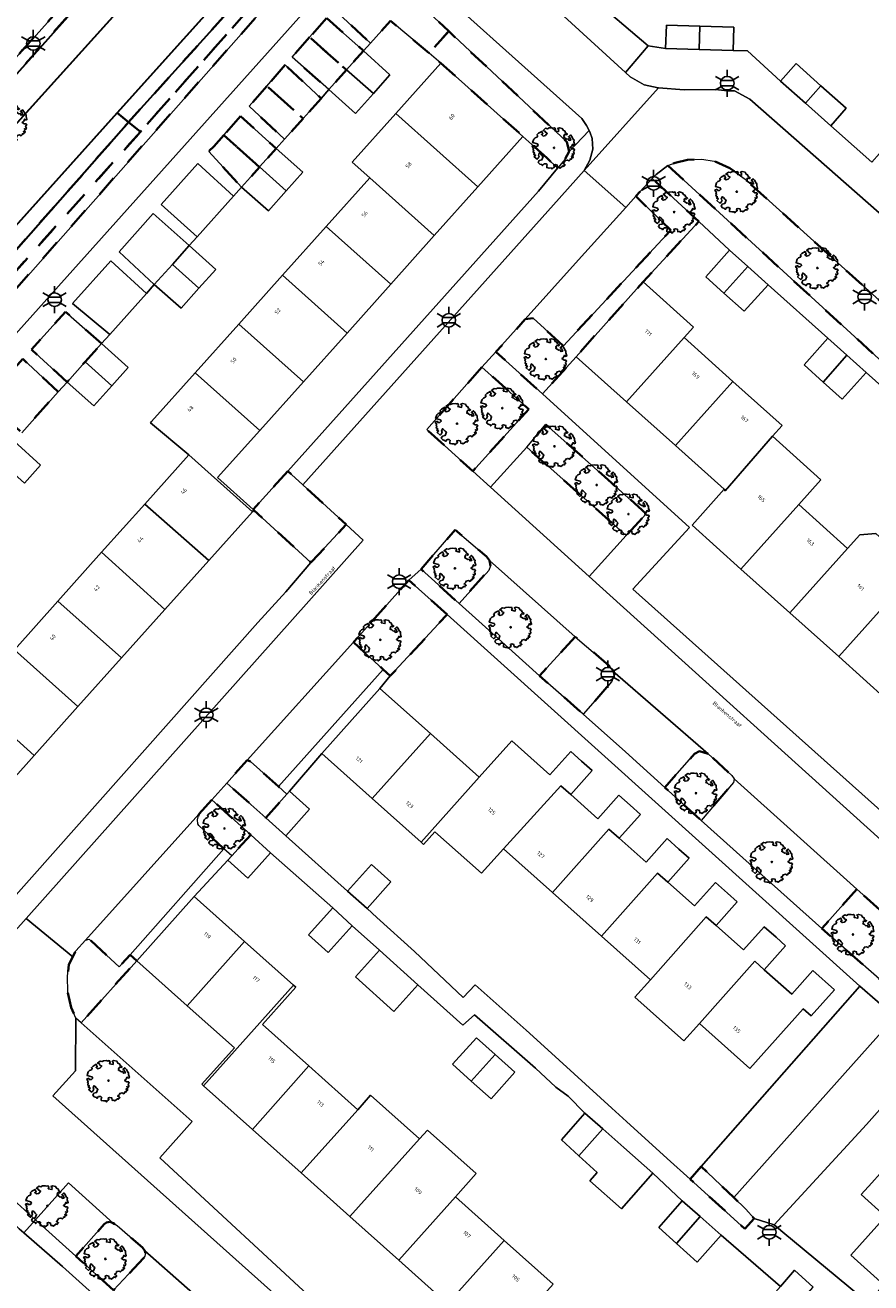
# Model space of a CAD drawing. Extents: x 105780 to 185197, y 477999 to 525027.
# Tile 222 of 256: x 108685 to 108764, y 479483 to 479600. Entities that reach past the tile are written whole.
import ezdxf
from ezdxf.enums import TextEntityAlignment as Align

# ---------------------------------------------------------------- set-up
doc = ezdxf.new("R2010")
doc.units = 0
doc.linetypes.add('XX-HIDDEN', pattern=[4, 2, -2])
for name, color, linetype, lineweight in [('B-GV-GR-BEPLANTING_CULTUUR_VASTE-PLANTENVAK-A', 252, 'Continuous', 5), ('B-GV-GR-BOOM-S', 252, 'Continuous', 25), ('B-GV-GR-MATERIAALGRENS-G', 252, 'XX-HIDDEN', 35), ('B-RO-IE-MEUBILAIR_WEGMEUBILAIR-S', 252, 'Continuous', 25), ('B-WE-GW-WATERGANG_SLOOT_INSTEEK-G', 252, 'Continuous', 30), ('B-XX-KG-KADASTRAAL_BEBOUWING-G', 252, 'Continuous', 20), ('B1-WE-OG-BEBOUWING-T18', 7, 'Continuous', 18), ('B1-WE-OG-TERREIN_ERF-GV', 252, 'Continuous', 18), ('B1-WE-OG-TOPOGRAFIE-T18', 10, 'Continuous', 18), ('B1-WE-VH-VERHARDING_ASFALT-GV', 252, 'Continuous', 18), ('B1-WE-VH-VERHARDING_BETONSTRAATSTEEN-GV', 252, 'Continuous', 18), ('B1-WE-VH-VERHARDING_TEGEL-GV', 252, 'Continuous', 18)]:
    doc.layers.add(name, color=color, linetype=linetype, lineweight=lineweight)
doc.styles.add('NLCS-ISO', font='NLCS-ISO.ttf')
doc.styles.add('NLCS-ISO-M200-T18', font='NLCS-ISO.ttf', dxfattribs={"height": 0.36})

# ---------------------------------------------------------------- blocks, each defined once
blk = doc.blocks.new('B-SIE-WEG_LICHTMAST-SO')
at = {"ltscale": 0.1}
for p, q in [((0, 1.27), (0, 2.53)), ((-1.1, 0.63), (-2.19, 1.27)), ((1.1, 0.63), (2.19, 1.27)), ((-1.1, -0.63), (-2.19, -1.27)), ((0, -1.27), (0, -2.53)), ((1.1, -0.63), (2.19, -1.27))]:
    blk.add_line(p, q, dxfattribs=at)
at = {"flags": 128}
for points in [[(-1.16, 0.5), (1.16, 0.5)], [(-1.16, -0.5), (1.16, -0.5)]]:
    blk.add_lwpolyline(points, dxfattribs=at)
at = {"ltscale": 0.1}
blk.add_circle((0, 0), 1.27, dxfattribs=at)
at = {"style": 'NLCS-ISO'}
blk.add_attdef('TYPE', text='', height=1.8, dxfattribs=at).set_placement((0, 2.53), align=Align.BOTTOM_CENTER)
blk = doc.blocks.new('B-SGR-BOOM_06')
at = {"linetype": 'Continuous', "flags": 128}
blk.add_lwpolyline([(1.08, 1.41), (1.01, 1.58), (0.88, 1.63), (0.78, 1.81), (0.51, 1.88), (0.34, 1.81), (0.44, 1.71), (0.43, 1.52), (0.09, 1.59), (0.14, 1.73), (0.07, 1.88), (-0.06, 1.84), (-0.19, 1.88), (-0.46, 1.86), (-0.6, 1.79), (-0.78, 1.83), (-1.02, 1.64), (-0.85, 1.56), (-0.8, 1.46), (-0.63, 1.37), (-0.8, 1.16), (-1.02, 1.11), (-1.17, 1.24), (-1.05, 1.29), (-1.15, 1.54), (-1.45, 1.37), (-1.6, 1.21), (-1.52, 1.14), (-1.6, 1.01), (-1.77, 0.94), (-1.89, 0.82), (-2, 0.49), (-1.55, 0.37), (-1.48, 0.22), (-1.6, 0.12), (-1.8, 0.12), (-1.84, 0.22), (-2.04, 0.15), (-1.9, -0.07), (-1.97, -0.15), (-1.89, -0.22), (-1.95, -0.4), (-1.81, -0.47), (-1.89, -0.62), (-1.77, -0.64), (-1.72, -0.68), (-1.85, -0.84), (-1.57, -1.07), (-1.47, -0.97), (-1.38, -0.79), (-1.45, -0.7), (-1.37, -0.47), (-1.25, -0.54), (-1.12, -0.7), (-1, -0.8), (-1.12, -1.12), (-1.37, -1.17), (-1.47, -1.36), (-1.33, -1.51), (-1.13, -1.56), (-1.11, -1.61), (-1.08, -1.66), (-0.93, -1.49), (-0.73, -1.49), (-0.63, -1.56), (-0.68, -1.71), (-0.68, -1.84), (-0.46, -1.89), (-0.24, -1.88), (-0.19, -1.98), (-0.09, -1.86), (0.04, -1.79), (-0.02, -1.6), (0.11, -1.56), (0.31, -1.61), (0.34, -1.84), (0.46, -1.83), (0.58, -1.89), (0.83, -1.69), (0.95, -1.74), (0.93, -1.66), (1.06, -1.59), (0.96, -1.49), (0.85, -1.46), (1.03, -1.29), (1.05, -1.19), (1.26, -1.14), (1.42, -1.22), (1.51, -1.12), (1.51, -1.05), (1.65, -1.05), (1.65, -0.95), (1.78, -0.91), (1.78, -0.82), (1.63, -0.82), (1.82, -0.64), (1.7, -0.57), (1.85, -0.62), (1.9, -0.5), (1.82, -0.37), (1.93, -0.18), (1.87, -0.1), (1.7, -0.1), (1.5, 0.03), (1.63, 0.12), (1.75, 0.34), (1.82, 0.24), (1.95, 0.29), (1.87, 0.57), (1.88, 0.75), (1.8, 0.79), (1.67, 1.06), (1.53, 1.21), (1.35, 1.04), (1.47, 0.97), (1.57, 0.72), (1.41, 0.69), (1.33, 0.85), (1.2, 0.82), (1.06, 0.92), (0.9, 1.01), (0.98, 1.07), (0.93, 1.17), (1.01, 1.27), (1.15, 1.22), (1.26, 1.29)], close=True, dxfattribs=at)
blk.add_circle((0, 0), 0.06)
at = {"style": 'NLCS-ISO'}
blk.add_attdef('SOORT', text='', height=0.3, dxfattribs=at).set_placement((0, -0.36), align=Align.TOP_CENTER)

msp = doc.modelspace()

# ---------------------------------------------------------------- linework, layer by layer
at = {"layer": 'B-GV-GR-BEPLANTING_CULTUUR_VASTE-PLANTENVAK-A', "flags": 128}
for points in [[(108704.845, 479584.174), (108701.499, 479587.207), (108698.085, 479583.388), (108701.429, 479580.359)], [(108700.701, 479579.546), (108697.331, 479582.545), (108694.132, 479578.967), (108697.428, 479575.889), (108699.117, 479577.776)], [(108693.265, 479571.237), (108696.689, 479575.062), (108693.364, 479578.108), (108689.794, 479574.116)]]:
    msp.add_lwpolyline(points, close=True, dxfattribs=at)
at = {"layer": 'B-GV-GR-MATERIAALGRENS-G', "flags": 128}
for points in [[(108714.008, 479608.89), (108703.422, 479618.229), (108702.75, 479617.481), (108700.2, 479614.639), (108670.085, 479581.089), (108662.809, 479572.9), (108645.758, 479553.708), (108646.504, 479553.042), (108701.456, 479614.528), (108703.501, 479616.817), (108712.584, 479608.788), (108696.127, 479590.166), (108674.905, 479566.438), (108669.994, 479560.947), (108646.88, 479535.102), (108646.395, 479534.533), (108646.545, 479534.402), (108646.376, 479534.208), (108646.948, 479533.683), (108648.085, 479534.946), (108679.49, 479569.83)], [(108712.584, 479608.788), (108703.501, 479616.817), (108701.456, 479614.528), (108704.646, 479614.246), (108705.595, 479613.89), (108706.797, 479613.185), (108707.656, 479612.484), (108709.133, 479610.99), (108709.706, 479610.082), (108709.856, 479609.157), (108709.727, 479608.239), (108709.387, 479607.328), (108708.459, 479605.987), (108695.026, 479591.07), (108696.127, 479590.166)], [(108718.193, 479605.925), (108717.825, 479605.522), (108714.255, 479601.616), (108717.647, 479598.477), (108719.51, 479600.557), (108723.117, 479597.532), (108724.955, 479599.582)], [(108713.525, 479600.816), (108711.95, 479599.021), (108715.392, 479595.957), (108716.995, 479597.748)], [(108711.95, 479599.021), (108710.316, 479597.157), (108713.748, 479594.121), (108715.392, 479595.957)], [(108724.955, 479599.582), (108723.117, 479597.532), (108724.228, 479596.6), (108725.867, 479595.133), (108731.896, 479589.736), (108734.112, 479587.742), (108735.112, 479586.773), (108735.828, 479587.619), (108736.208, 479588.336), (108735.995, 479589.226)], [(108709.675, 479596.425), (108707.949, 479594.453), (108711.342, 479591.433), (108713.014, 479593.301)], [(108707.949, 479594.453), (108706.301, 479592.571), (108709.598, 479589.484), (108711.342, 479591.433)], [(108696.127, 479590.166), (108695.026, 479591.07), (108673.985, 479567.193), (108674.905, 479566.438)], [(108705.482, 479591.635), (108703.921, 479589.851), (108707.264, 479586.875), (108707.274, 479586.887), (108708.821, 479588.616)], [(108703.921, 479589.851), (108703.002, 479588.802), (108702.514, 479588.342), (108705.584, 479584.999), (108707.264, 479586.875)], [(108745.433, 479587.027), (108773.695, 479561.116), (108776.562, 479564.213), (108772.928, 479567.453), (108752.666, 479585.738), (108751.221, 479586.793), (108749.776, 479587.439), (108748.626, 479587.623), (108747.274, 479587.555), (108746.126, 479587.266)], [(108732.859, 479572.764), (108732.102, 479572.647), (108729.372, 479569.609), (108733.706, 479565.674), (108736.861, 479569.154), (108742.241, 479575.161), (108743.122, 479576.144), (108748.318, 479581.791), (108743.974, 479585.798), (108742.434, 479584.145), (108745.716, 479580.981), (108735.669, 479570.162)], [(108692.492, 479570.374), (108689.118, 479573.359), (108685.938, 479569.83), (108689.279, 479566.785), (108690.96, 479568.663)], [(108688.455, 479565.864), (108685.135, 479568.939), (108681.706, 479565.133), (108685.039, 479562.048)], [(108728.056, 479568.187), (108722.894, 479562.34), (108727.208, 479558.441), (108732.436, 479564.258)], [(108743.425, 479554.463), (108734.026, 479562.818), (108732.247, 479560.692), (108741.544, 479552.432)], [(108709.917, 479558.461), (108706.666, 479554.878), (108706.74, 479554.812), (108712.077, 479549.895), (108712.166, 479549.997), (108715.362, 479553.447), (108711.308, 479557.18)], [(108728.855, 479549.591), (108728.77, 479550.11), (108728.495, 479550.459), (108725.558, 479552.958), (108722.37, 479549.276), (108725.921, 479546.083), (108728.691, 479549.177)], [(108724.797, 479545.039), (108721.217, 479548.268), (108716.054, 479542.453), (108718.822, 479539.917), (108719.49, 479539.305)], [(108736.783, 479542.975), (108733.447, 479539.304), (108737.535, 479535.74), (108740.209, 479538.798), (108740.4, 479539.344), (108740.309, 479539.756), (108739.957, 479540.257)], [(108749.22, 479532.028), (108748.411, 479532.274), (108747.931, 479532.027), (108745.146, 479528.883), (108748.546, 479525.799), (108751.577, 479529.344), (108751.645, 479529.689), (108751.404, 479530.006)], [(108706.428, 479531.308), (108706.097, 479531.426), (108704.208, 479529.288), (108707.844, 479526.036), (108709.835, 479528.252), (108709.051, 479528.955)], [(108702.801, 479527.723), (108701.594, 479526.382), (108701.464, 479525.843), (108701.51, 479525.486), (108701.599, 479525.31), (108703.935, 479523.147), (108704.671, 479522.486), (108706.439, 479524.453)], [(108763.095, 479519.373), (108759.841, 479515.688), (108767.767, 479508.697), (108770.972, 479512.363)], [(108695.788, 479512.678), (108695.159, 479513.241), (108694.142, 479512.093), (108691.349, 479514.679), (108690.993, 479514.6), (108690.101, 479513.602), (108689.804, 479513.04), (108689.431, 479512.336), (108689.327, 479511.238), (108689.335, 479509.753), (108689.668, 479508.313), (108690.083, 479507.3), (108690.584, 479506.856)], [(108748.554, 479493.443), (108747.51, 479492.257), (108752.648, 479487.61), (108753.491, 479488.589), (108752.74, 479489.442), (108751.606, 479490.526)], [(108696.595, 479485.333), (108696.538, 479485.543), (108696.313, 479485.878), (108693.949, 479487.909), (108693.597, 479488.14), (108693.266, 479488.258), (108692.974, 479488.214), (108692.752, 479488.042), (108690.101, 479485.042), (108693.613, 479481.875), (108696.434, 479484.854), (108696.557, 479485.054)]]:
    msp.add_lwpolyline(points, close=True, dxfattribs=at)
at = {"layer": 'B-WE-GW-WATERGANG_SLOOT_INSTEEK-G', "flags": 128}
for points in [[(108701.456, 479614.528), (108646.504, 479553.042)], [(108672.679, 479568.266), (108693.945, 479591.958), (108706.645, 479606.065), (108707.075, 479606.766), (108707.561, 479607.731), (108707.791, 479608.523), (108707.575, 479609.478), (108707.344, 479609.975), (108705.975, 479611.212), (108704.817, 479611.624), (108704.052, 479611.579), (108703.087, 479611.216), (108702.184, 479610.512), (108671.908, 479576.948)], [(108671.908, 479576.948), (108702.184, 479610.512)], [(108706.645, 479606.065), (108693.945, 479591.958), (108695.026, 479591.07), (108708.459, 479605.987)]]:
    msp.add_lwpolyline(points, dxfattribs=at)
msp.add_lwpolyline([(108695.026, 479591.07), (108693.945, 479591.958), (108672.679, 479568.266), (108673.985, 479567.193)], close=True, dxfattribs=at)
at = {"layer": 'B-XX-KG-KADASTRAAL_BEBOUWING-G', "flags": 128}
for points in [[(108748.43, 479600.052), (108745.296, 479600.144), (108745.232, 479597.965), (108748.36, 479597.873)], [(108748.43, 479600.052), (108748.36, 479597.873), (108751.529, 479597.78), (108751.593, 479599.959)], [(108716.995, 479597.748), (108715.392, 479595.957), (108717.919, 479593.772), (108719.458, 479595.492)], [(108725.867, 479595.133), (108724.228, 479596.6), (108720.016, 479591.895), (108727.684, 479585.031), (108731.896, 479589.736)], [(108755.979, 479594.925), (108758.295, 479592.863), (108759.745, 479594.491), (108757.429, 479596.553)], [(108715.392, 479595.957), (108713.748, 479594.121), (108716.237, 479591.893), (108717.919, 479593.772)], [(108759.745, 479594.491), (108758.295, 479592.863), (108760.668, 479590.749), (108762.118, 479592.377)], [(108720.016, 479591.895), (108715.938, 479587.339), (108717.577, 479585.872), (108723.606, 479580.475), (108727.684, 479585.031)], [(108708.821, 479588.616), (108707.274, 479586.887), (108709.762, 479584.66), (108711.315, 479586.394)], [(108707.274, 479586.887), (108707.264, 479586.875), (108705.584, 479584.999), (108708.093, 479582.795), (108709.762, 479584.66)], [(108717.577, 479585.872), (108713.498, 479581.316), (108719.528, 479575.919), (108723.606, 479580.475)], [(108713.498, 479581.316), (108709.42, 479576.76), (108715.449, 479571.363), (108719.528, 479575.919)], [(108700.701, 479579.546), (108699.117, 479577.776), (108701.606, 479575.548), (108703.183, 479577.31)], [(108752.904, 479577.582), (108751.205, 479579.104), (108748.976, 479576.615), (108750.683, 479575.087)], [(108699.117, 479577.776), (108697.428, 479575.889), (108699.95, 479573.698), (108701.606, 479575.548)], [(108709.42, 479576.76), (108705.342, 479572.203), (108711.371, 479566.806), (108715.449, 479571.363)], [(108754.803, 479575.881), (108752.904, 479577.582), (108750.683, 479575.087), (108752.575, 479573.393)], [(108746.959, 479570.935), (108747.839, 479571.917), (108743.122, 479576.144), (108742.241, 479575.161), (108736.861, 479569.154), (108741.578, 479564.929)], [(108705.342, 479572.203), (108701.264, 479567.648), (108707.293, 479562.251), (108711.371, 479566.806)], [(108751.526, 479566.842), (108746.959, 479570.935), (108741.578, 479564.929), (108746.146, 479560.837)], [(108762.173, 479569.281), (108760.397, 479570.871), (108758.169, 479568.383), (108759.96, 479566.779)], [(108692.492, 479570.374), (108690.96, 479568.663), (108693.449, 479566.435), (108694.981, 479568.147)], [(108690.96, 479568.663), (108689.279, 479566.785), (108691.768, 479564.557), (108693.449, 479566.435)], [(108763.971, 479567.671), (108762.173, 479569.281), (108759.96, 479566.779), (108761.743, 479565.183)], [(108701.264, 479567.648), (108697.184, 479563.091), (108697.088, 479562.983), (108700.663, 479559.977), (108706.603, 479554.659), (108706.74, 479554.812), (108706.666, 479554.878), (108703.35, 479557.846), (108707.293, 479562.251)], [(108756.114, 479562.733), (108751.526, 479566.842), (108746.146, 479560.837), (108750.703, 479556.754), (108750.81, 479556.617), (108755.205, 479561.718)], [(108684.33, 479561.256), (108682.803, 479559.55), (108685.292, 479557.323), (108686.797, 479559.004)], [(108755.205, 479561.718), (108750.81, 479556.617), (108750.703, 479556.754), (108747.696, 479553.398), (108752.274, 479549.297), (108757.674, 479555.325), (108759.752, 479557.645)], [(108700.663, 479559.977), (108696.542, 479555.373), (108702.525, 479550.104), (108706.603, 479554.659)], [(108696.542, 479555.373), (108692.506, 479550.865), (108698.409, 479545.505), (108702.525, 479550.104)], [(108762.242, 479551.233), (108757.674, 479555.325), (108752.274, 479549.297), (108756.842, 479545.204)], [(108766.81, 479547.141), (108765.438, 479548.37), (108766.6, 479549.667), (108766.598, 479551.08), (108764.881, 479552.618), (108763.374, 479552.497), (108762.242, 479551.233), (108756.842, 479545.204), (108761.409, 479541.113)], [(108692.506, 479550.865), (108688.428, 479546.309), (108694.368, 479540.991), (108698.409, 479545.505)], [(108771.378, 479543.049), (108773.015, 479544.876), (108768.447, 479548.968), (108766.81, 479547.141), (108761.409, 479541.113), (108765.977, 479537.02)], [(108688.428, 479546.309), (108684.35, 479541.753), (108690.29, 479536.436), (108694.368, 479540.991)], [(108684.35, 479541.753), (108680.271, 479537.197), (108686.211, 479531.879), (108690.29, 479536.436)], [(108723.234, 479533.92), (108718.506, 479538.135), (108713.081, 479532.049), (108717.809, 479527.834)], [(108680.271, 479537.197), (108676.193, 479532.641), (108682.133, 479527.323), (108686.211, 479531.879)], [(108727.808, 479529.842), (108723.234, 479533.92), (108717.809, 479527.834), (108722.387, 479523.753)], [(108736.357, 479528.214), (108738.355, 479530.455), (108737.367, 479531.336), (108736.357, 479532.237), (108734.414, 479530.059), (108730.841, 479533.245), (108727.808, 479529.842), (108722.387, 479523.753), (108722.609, 479523.555), (108723.668, 479524.743), (108728.026, 479520.859), (108730.066, 479523.147), (108735.423, 479529.043)], [(108710.076, 479528.52), (108709.835, 479528.252), (108707.844, 479526.036), (108709.721, 479524.357), (108711.953, 479526.841)], [(108740.892, 479524.136), (108742.871, 479526.355), (108741.909, 479527.213), (108740.85, 479528.157), (108738.888, 479525.957), (108736.357, 479528.214), (108735.423, 479529.043), (108730.066, 479523.147), (108734.645, 479519.065), (108739.93, 479524.993)], [(108745.43, 479520.016), (108747.428, 479522.258), (108746.47, 479523.112), (108745.363, 479524.099), (108743.401, 479521.899), (108740.892, 479524.136), (108739.93, 479524.993), (108734.645, 479519.065), (108739.223, 479514.983), (108744.472, 479520.87)], [(108708.306, 479522.775), (108706.439, 479524.453), (108704.671, 479522.486), (108704.309, 479522.083), (108706.176, 479520.405)], [(108715.506, 479519.185), (108717.318, 479517.564), (108719.55, 479520.049), (108717.738, 479521.669)], [(108749.943, 479515.958), (108751.922, 479518.178), (108751.013, 479518.988), (108749.879, 479519.999), (108747.917, 479517.799), (108745.43, 479520.016), (108744.472, 479520.87), (108739.223, 479514.983), (108743.803, 479510.901), (108749.034, 479516.768)], [(108705.875, 479514.477), (108701.162, 479518.69), (108695.788, 479512.678), (108700.5, 479508.465)], [(108715.917, 479515.954), (108714.105, 479517.618), (108711.845, 479515.104), (108713.675, 479513.46)], [(108754.439, 479511.836), (108756.437, 479514.078), (108755.554, 479514.865), (108754.439, 479515.859), (108752.497, 479513.681), (108749.943, 479515.958), (108749.034, 479516.768), (108743.803, 479510.901), (108742.339, 479509.259), (108746.918, 479505.178), (108748.381, 479506.819), (108753.57, 479512.648)], [(108710.438, 479510.397), (108705.875, 479514.477), (108700.5, 479508.465), (108704.913, 479504.52), (108701.881, 479501.128), (108702.032, 479500.993)], [(108718.494, 479513.675), (108716.233, 479511.16), (108719.826, 479507.932), (108722.075, 479510.435)], [(108754.439, 479511.836), (108753.57, 479512.648), (108748.381, 479506.819), (108753.109, 479502.604), (108758.087, 479508.188), (108758.84, 479507.517), (108761.017, 479509.96), (108758.996, 479511.762), (108757.015, 479509.539)], [(108711.89, 479502.836), (108707.541, 479506.725), (108710.653, 479510.205), (108710.438, 479510.397), (108702.032, 479500.993), (108706.596, 479496.913)], [(108729.295, 479503.912), (108727.547, 479505.483), (108725.315, 479502.998), (108727.06, 479501.43)], [(108729.295, 479503.912), (108727.06, 479501.43), (108728.915, 479499.763), (108731.147, 479502.247)], [(108716.469, 479498.742), (108711.89, 479502.836), (108706.596, 479496.913), (108711.159, 479492.834)], [(108722.224, 479496.028), (108717.64, 479500.12), (108716.469, 479498.742), (108711.159, 479492.834), (108715.723, 479488.754)], [(108739.349, 479496.945), (108737.669, 479498.428), (108735.48, 479495.928), (108737.119, 479494.439)], [(108725.581, 479490.597), (108727.525, 479492.771), (108722.961, 479496.851), (108722.224, 479496.028), (108715.723, 479488.754), (108720.286, 479484.674)], [(108741.319, 479495.206), (108739.349, 479496.945), (108737.119, 479494.439), (108738.83, 479492.885), (108738.136, 479492.099), (108741.109, 479489.475), (108744.045, 479492.8)], [(108772.755, 479484.498), (108766.769, 479489.858), (108767.561, 479490.743), (108765.285, 479492.782), (108764.492, 479491.896), (108763.519, 479490.809), (108765.787, 479488.777), (108762.543, 479485.154), (108765.635, 479482.386), (108764.301, 479480.896), (108769.441, 479476.293), (108774.993, 479482.494)], [(108730.145, 479486.517), (108725.581, 479490.597), (108720.286, 479484.674), (108724.85, 479480.594)], [(108748.47, 479488.754), (108746.784, 479490.242), (108744.595, 479487.742), (108746.239, 479486.249)], [(108750.434, 479487.02), (108748.47, 479488.754), (108746.239, 479486.249), (108748.164, 479484.5)], [(108734.709, 479482.437), (108730.145, 479486.517), (108724.85, 479480.594), (108729.414, 479476.514)], [(108759.024, 479482.162), (108757.27, 479483.741), (108755.967, 479482.234), (108755.035, 479481.157), (108756.772, 479479.594)]]:
    msp.add_lwpolyline(points, close=True, dxfattribs=at)
at = {"layer": 'B1-WE-OG-TERREIN_ERF-GV', "flags": 128}
for points in [[(108739.665, 479601.561), (108743.595, 479598.202), (108745.232, 479597.965), (108745.296, 479600.144), (108748.43, 479600.052), (108751.593, 479599.959), (108751.529, 479597.78), (108752.897, 479597.733), (108755.979, 479594.925), (108757.429, 479596.553), (108759.745, 479594.491), (108762.118, 479592.377), (108760.668, 479590.749), (108761.207, 479590.269), (108764.491, 479587.343), (108765.941, 479588.971), (108768.253, 479586.912), (108770.637, 479584.788), (108769.187, 479583.16), (108771.949, 479580.7), (108787.342, 479597.792), (108787.182, 479599.826), (108771.256, 479613.919)], [(108684.35, 479541.753), (108688.428, 479546.309), (108692.506, 479550.865), (108696.542, 479555.373), (108700.663, 479559.977), (108697.088, 479562.983), (108697.184, 479563.091), (108701.264, 479567.648), (108705.342, 479572.203), (108709.42, 479576.76), (108713.498, 479581.316), (108717.577, 479585.872), (108715.938, 479587.339), (108720.016, 479591.895), (108724.228, 479596.6), (108723.117, 479597.532), (108719.51, 479600.557), (108717.647, 479598.477), (108716.995, 479597.748), (108719.458, 479595.492), (108717.919, 479593.772), (108716.237, 479591.893), (108713.748, 479594.121), (108713.014, 479593.301), (108711.342, 479591.433), (108709.598, 479589.484), (108708.821, 479588.616), (108711.315, 479586.394), (108709.762, 479584.66), (108708.093, 479582.795), (108705.584, 479584.999), (108704.845, 479584.174), (108701.429, 479580.359), (108700.701, 479579.546), (108703.183, 479577.31), (108701.606, 479575.548), (108699.95, 479573.698), (108697.428, 479575.889), (108696.689, 479575.062), (108693.265, 479571.237), (108692.492, 479570.374), (108694.981, 479568.147), (108693.449, 479566.435), (108691.768, 479564.557), (108689.279, 479566.785), (108688.455, 479565.864), (108685.039, 479562.048)], [(108769.478, 479562.739), (108763.971, 479567.671), (108761.743, 479565.183), (108759.96, 479566.779), (108758.169, 479568.383), (108760.397, 479570.871), (108754.803, 479575.881), (108752.575, 479573.393), (108750.683, 479575.087), (108748.976, 479576.615), (108751.205, 479579.104), (108748.318, 479581.791), (108743.122, 479576.144), (108747.839, 479571.917), (108746.959, 479570.935), (108751.526, 479566.842), (108756.114, 479562.733), (108755.205, 479561.718), (108759.752, 479557.645), (108757.674, 479555.325), (108762.242, 479551.233), (108763.374, 479552.497), (108764.881, 479552.618)], [(108684.33, 479561.256), (108686.797, 479559.004), (108685.292, 479557.323)], [(108813.541, 479524.444), (108796.526, 479539.73), (108796.027, 479539.173), (108794.211, 479537.147), (108786.932, 479529.026), (108778.788, 479519.652), (108781.716, 479516.973), (108772.848, 479507.326), (108764.009, 479497.37), (108755.376, 479487.976), (108756.182, 479487.306), (108764.334, 479480.537)], [(108755.967, 479482.234), (108750.434, 479487.02), (108748.164, 479484.5), (108746.239, 479486.249), (108744.595, 479487.742), (108746.784, 479490.242), (108744.045, 479492.8), (108741.109, 479489.475), (108738.136, 479492.099), (108738.83, 479492.885), (108737.119, 479494.439), (108735.48, 479495.928), (108737.669, 479498.428), (108736.11, 479500), (108734.969, 479500.867), (108733.052, 479502.622), (108727.349, 479507.617), (108726.273, 479506.643), (108722.075, 479510.435), (108719.826, 479507.932), (108716.233, 479511.16), (108718.494, 479513.675), (108715.917, 479515.954), (108713.675, 479513.46), (108711.845, 479515.104), (108714.105, 479517.618), (108708.306, 479522.775), (108706.176, 479520.405), (108704.309, 479522.083), (108701.162, 479518.69), (108705.875, 479514.477), (108710.438, 479510.397), (108710.653, 479510.205), (108707.541, 479506.725), (108711.89, 479502.836), (108716.469, 479498.742), (108717.64, 479500.12), (108722.224, 479496.028), (108722.961, 479496.851), (108727.525, 479492.771), (108725.581, 479490.597), (108730.145, 479486.517), (108734.709, 479482.437)], [(108724.85, 479480.594), (108720.286, 479484.674), (108715.723, 479488.754), (108711.159, 479492.834), (108706.596, 479496.913), (108702.032, 479500.993), (108701.881, 479501.128), (108704.913, 479504.52), (108700.5, 479508.465), (108695.788, 479512.678), (108690.584, 479506.856), (108700.984, 479497.648), (108697.949, 479494.234), (108713.423, 479479.91)], [(108724.997, 479451.559), (108688.84, 479484.088), (108685.221, 479487.24), (108684.802, 479487.605), (108678.925, 479493.108), (108678.413, 479493.268), (108673.222, 479487.511), (108672.849, 479487.101), (108677.551, 479482.883), (108682, 479478.892)], [(108765.635, 479482.386), (108762.543, 479485.154), (108765.787, 479488.777), (108763.519, 479490.809), (108764.492, 479491.896)]]:
    msp.add_lwpolyline(points, dxfattribs=at)
for points in [[(108733.344, 479584.632), (108735.112, 479586.773), (108734.112, 479587.742), (108731.896, 479589.736), (108727.684, 479585.031), (108723.606, 479580.475), (108719.528, 479575.919), (108715.449, 479571.363), (108711.371, 479566.806), (108707.293, 479562.251), (108703.35, 479557.846), (108706.666, 479554.878), (108709.917, 479558.461)], [(108765.977, 479537.02), (108761.409, 479541.113), (108756.842, 479545.204), (108752.274, 479549.297), (108747.696, 479553.398), (108750.703, 479556.754), (108746.146, 479560.837), (108741.578, 479564.929), (108736.861, 479569.154), (108733.706, 479565.674), (108747.476, 479553.168), (108742.162, 479547.427), (108767.083, 479525.139), (108776.996, 479536.054), (108776.541, 479536.446), (108775.131, 479537.749), (108770.693, 479532.795)], [(108707.097, 479544.287), (108709.711, 479547.178), (108712.077, 479549.895), (108706.74, 479554.812), (108706.603, 479554.659), (108702.525, 479550.104), (108698.409, 479545.505), (108694.368, 479540.991), (108690.29, 479536.436), (108686.211, 479531.879), (108682.133, 479527.323), (108678.011, 479522.718), (108683.772, 479517.989)], [(108763.396, 479510.292), (108724.797, 479545.039), (108719.49, 479539.305), (108718.506, 479538.135), (108723.234, 479533.92), (108727.808, 479529.842), (108730.841, 479533.245), (108734.414, 479530.059), (108736.357, 479532.237), (108737.367, 479531.336), (108738.355, 479530.455), (108736.357, 479528.214), (108738.888, 479525.957), (108740.85, 479528.157), (108741.909, 479527.213), (108742.871, 479526.355), (108740.892, 479524.136), (108743.401, 479521.899), (108745.363, 479524.099), (108746.47, 479523.112), (108747.428, 479522.258), (108745.43, 479520.016), (108747.917, 479517.799), (108749.879, 479519.999), (108751.013, 479518.988), (108751.922, 479518.178), (108749.943, 479515.958), (108752.497, 479513.681), (108754.439, 479515.859), (108755.554, 479514.865), (108756.437, 479514.078), (108754.439, 479511.836), (108757.015, 479509.539), (108758.996, 479511.762), (108761.017, 479509.96), (108758.84, 479507.517), (108758.087, 479508.188), (108753.109, 479502.604), (108748.381, 479506.819), (108746.918, 479505.178), (108742.339, 479509.259), (108743.803, 479510.901), (108739.223, 479514.983), (108734.645, 479519.065), (108730.066, 479523.147), (108728.026, 479520.859), (108723.668, 479524.743), (108722.609, 479523.555), (108722.387, 479523.753), (108717.809, 479527.834), (108713.081, 479532.049), (108710.076, 479528.52), (108711.953, 479526.841), (108709.721, 479524.357), (108715.506, 479519.185), (108717.738, 479521.669), (108719.55, 479520.049), (108717.318, 479517.564), (108718.221, 479516.704), (108721.769, 479513.542), (108726.298, 479509.237), (108727.411, 479510.439), (108732.192, 479506.183), (108734.232, 479504.339), (108740.213, 479498.877), (108741.585, 479497.636), (108745.375, 479494.188), (108747.51, 479492.257), (108748.554, 479493.443)], [(108728.915, 479499.763), (108727.06, 479501.43), (108725.315, 479502.998), (108727.547, 479505.483), (108729.295, 479503.912), (108731.147, 479502.247)]]:
    msp.add_lwpolyline(points, close=True, dxfattribs=at)
at = {"layer": 'B1-WE-VH-VERHARDING_ASFALT-GV', "flags": 128}
for points in [[(108661.629, 479545.746), (108678.826, 479565.007), (108716.297, 479606.859), (108717.99, 479608.75), (108715.659, 479610.776), (108714.008, 479608.89), (108679.49, 479569.83), (108648.085, 479534.946), (108650.256, 479533.008)], [(108724.173, 479611.569), (108719.923, 479607.085), (108737.393, 479591.412), (108737.841, 479590.776), (108738.092, 479590.294), (108738.158, 479590.168), (108738.362, 479589.54), (108738.416, 479588.547), (108738.129, 479587.524), (108737.626, 479586.575), (108744.558, 479594.293), (108744.527, 479594.295), (108743.228, 479594.556), (108741.926, 479595.322), (108741.481, 479595.729)]]:
    msp.add_lwpolyline(points, close=True, dxfattribs=at)
msp.add_lwpolyline([(108769.312, 479578.974), (108753.102, 479593.236), (108751.67, 479593.997), (108751.017, 479594.005), (108749.885, 479594.141), (108746.966, 479594.111), (108744.558, 479594.293), (108737.626, 479586.575), (108741.495, 479583.1), (108742.434, 479584.145), (108743.974, 479585.798), (108744.355, 479586.201), (108745.433, 479587.027), (108746.126, 479587.266), (108747.274, 479587.555), (108748.626, 479587.623), (108749.776, 479587.439), (108751.221, 479586.793), (108752.666, 479585.738), (108772.928, 479567.453)], dxfattribs=at)
at = {"layer": 'B1-WE-VH-VERHARDING_BETONSTRAATSTEEN-GV', "flags": 128}
for points in [[(108719.923, 479607.085), (108717.99, 479608.75), (108716.297, 479606.859), (108717.825, 479605.522), (108718.193, 479605.925), (108724.955, 479599.582), (108735.995, 479589.226), (108736.208, 479588.336), (108738.092, 479590.294), (108737.841, 479590.776), (108737.393, 479591.412)], [(108738.092, 479590.294), (108736.208, 479588.336), (108735.828, 479587.619), (108735.112, 479586.773), (108733.344, 479584.632), (108709.917, 479558.461), (108711.308, 479557.18), (108734.747, 479583.364), (108737.626, 479586.575), (108738.129, 479587.524), (108738.416, 479588.547), (108738.362, 479589.54), (108738.158, 479590.168)], [(108745.716, 479580.981), (108742.434, 479584.145), (108741.495, 479583.1), (108737.085, 479578.192), (108732.102, 479572.647), (108732.859, 479572.764), (108735.669, 479570.162)], [(108733.706, 479565.674), (108729.372, 479569.609), (108728.056, 479568.187), (108732.436, 479564.258), (108727.208, 479558.441), (108728.862, 479556.946), (108732.247, 479560.692), (108734.026, 479562.818), (108743.425, 479554.463), (108741.544, 479552.432), (108738.088, 479548.608), (108767.281, 479522.223), (108768.685, 479523.771), (108767.083, 479525.139), (108742.162, 479547.427), (108747.476, 479553.168)], [(108732.247, 479560.692), (108728.862, 479556.946), (108738.088, 479548.608), (108741.544, 479552.432)], [(108715.362, 479553.447), (108712.166, 479549.997), (108712.077, 479549.895), (108709.711, 479547.178), (108707.097, 479544.287), (108683.772, 479517.989), (108683.292, 479517.453), (108683.4, 479514.33), (108685.441, 479516.62), (108716.95, 479551.985)], [(108728.77, 479550.11), (108728.855, 479549.591), (108728.691, 479549.177), (108725.921, 479546.083), (108729.604, 479542.765), (108733.447, 479539.304), (108736.783, 479542.975)], [(108718.822, 479539.917), (108716.054, 479542.453), (108706.097, 479531.426), (108706.428, 479531.308), (108709.051, 479528.955)], [(108713.081, 479532.049), (108718.506, 479538.135), (108719.49, 479539.305), (108718.822, 479539.917), (108709.051, 479528.955), (108709.835, 479528.252), (108710.076, 479528.52)], [(108740.309, 479539.756), (108740.4, 479539.344), (108740.209, 479538.798), (108737.535, 479535.74), (108741.472, 479532.193), (108745.146, 479528.883), (108747.931, 479532.027), (108748.411, 479532.274), (108749.22, 479532.028)], [(108751.645, 479529.689), (108751.577, 479529.344), (108748.546, 479525.799), (108753.95, 479520.962), (108759.841, 479515.688), (108763.095, 479519.373)], [(108701.464, 479525.843), (108701.594, 479526.382), (108690.993, 479514.6), (108691.349, 479514.679), (108694.142, 479512.093), (108695.159, 479513.241), (108703.935, 479523.147), (108701.599, 479525.31), (108701.51, 479525.486)], [(108704.309, 479522.083), (108704.671, 479522.486), (108703.935, 479523.147), (108695.159, 479513.241), (108695.788, 479512.678), (108701.162, 479518.69)], [(108766.673, 479507.447), (108763.396, 479510.292), (108748.554, 479493.443), (108751.606, 479490.526), (108757.855, 479497.544)], [(108690.584, 479506.856), (108690.083, 479507.3), (108690.059, 479502.382), (108687.958, 479500.034), (108734.235, 479458.623), (108737.763, 479462.565), (108735.508, 479464.586), (108733.259, 479462.081), (108713.423, 479479.91), (108697.949, 479494.234), (108700.984, 479497.648)], [(108678.842, 479495.208), (108673.135, 479494.916), (108670.93, 479492.587), (108671.555, 479492.889), (108672.009, 479492.972), (108678.413, 479493.268), (108678.925, 479493.108), (108684.802, 479487.605), (108685.221, 479487.24), (108686.315, 479488.456), (108681.486, 479492.819)], [(108693.597, 479488.14), (108689.412, 479491.902), (108686.315, 479488.456), (108690.101, 479485.042), (108692.752, 479488.042), (108692.974, 479488.214), (108693.266, 479488.258)], [(108704.447, 479478.568), (108696.538, 479485.543), (108696.595, 479485.333), (108696.557, 479485.054), (108696.434, 479484.854), (108693.613, 479481.875), (108700.979, 479475.232), (108703.862, 479478.48), (108704.135, 479478.605)]]:
    msp.add_lwpolyline(points, close=True, dxfattribs=at)
for points in [[(108767.281, 479522.223), (108738.088, 479548.608), (108728.862, 479556.946), (108727.208, 479558.441), (108722.894, 479562.34), (108728.056, 479568.187), (108729.372, 479569.609), (108732.102, 479572.647), (108737.085, 479578.192), (108741.495, 479583.1), (108737.626, 479586.575), (108734.747, 479583.364), (108711.308, 479557.18), (108715.362, 479553.447), (108716.95, 479551.985), (108685.441, 479516.62), (108689.804, 479513.04), (108690.101, 479513.602), (108690.993, 479514.6), (108701.594, 479526.382), (108702.801, 479527.723), (108704.208, 479529.288), (108706.097, 479531.426), (108716.054, 479542.453), (108721.217, 479548.268), (108722.37, 479549.276), (108725.558, 479552.958), (108728.495, 479550.459), (108728.77, 479550.11), (108736.783, 479542.975), (108739.957, 479540.257), (108740.309, 479539.756), (108749.22, 479532.028), (108751.404, 479530.006), (108751.645, 479529.689), (108763.095, 479519.373), (108770.972, 479512.363)], [(108734.235, 479458.623), (108687.958, 479500.034), (108690.059, 479502.382), (108690.083, 479507.3), (108689.668, 479508.313), (108689.335, 479509.753), (108689.327, 479511.238), (108689.431, 479512.336), (108689.804, 479513.04), (108685.441, 479516.62), (108683.4, 479514.33), (108683.725, 479504.938), (108678.583, 479499.358), (108669.466, 479498.891), (108632.573, 479457.688)], [(108766.673, 479507.447), (108757.855, 479497.544), (108751.606, 479490.526), (108752.74, 479489.442), (108753.491, 479488.589), (108755.376, 479487.976), (108764.009, 479497.37), (108772.848, 479507.326)], [(108656.748, 479476.506), (108669.471, 479491.046), (108670.93, 479492.587), (108673.135, 479494.916), (108678.842, 479495.208), (108681.486, 479492.819), (108686.315, 479488.456), (108689.412, 479491.902), (108693.597, 479488.14), (108693.949, 479487.909), (108696.313, 479485.878), (108696.538, 479485.543), (108704.447, 479478.568)]]:
    msp.add_lwpolyline(points, dxfattribs=at)
at = {"layer": 'B1-WE-VH-VERHARDING_TEGEL-GV', "flags": 128}
for points in [[(108780.366, 479674.604), (108796.011, 479692.015), (108794.186, 479693.675), (108762.458, 479658.115), (108751.468, 479645.798), (108722.228, 479613.318), (108724.173, 479611.569), (108741.481, 479595.729), (108743.595, 479598.202), (108739.665, 479601.561), (108737.332, 479603.662), (108734.992, 479605.769), (108732.012, 479608.404), (108731.01, 479609.355), (108728.64, 479611.489), (108726.055, 479613.817), (108734.472, 479623.232), (108748.672, 479639.115), (108750.402, 479640.813), (108764.564, 479656.882), (108772.586, 479665.985), (108775.292, 479663.56), (108776.294, 479664.677), (108773.608, 479667.084)], [(108745.146, 479528.883), (108741.472, 479532.193), (108737.535, 479535.74), (108733.447, 479539.304), (108729.604, 479542.765), (108725.921, 479546.083), (108722.37, 479549.276), (108721.217, 479548.268), (108724.797, 479545.039), (108763.396, 479510.292), (108766.673, 479507.447), (108767.767, 479508.697), (108759.841, 479515.688), (108753.95, 479520.962), (108748.546, 479525.799)]]:
    msp.add_lwpolyline(points, close=True, dxfattribs=at)
for points in [[(108670.085, 479581.089), (108700.2, 479614.639), (108698.584, 479616.087), (108694.825, 479611.894), (108685.184, 479601.139)], [(108716.297, 479606.859), (108678.826, 479565.007)], [(108685.135, 479568.939), (108688.455, 479565.864), (108689.279, 479566.785), (108685.938, 479569.83), (108689.118, 479573.359), (108692.492, 479570.374), (108693.265, 479571.237), (108689.794, 479574.116), (108693.364, 479578.108), (108696.689, 479575.062), (108697.428, 479575.889), (108694.132, 479578.967), (108697.331, 479582.545), (108700.701, 479579.546), (108701.429, 479580.359), (108698.085, 479583.388), (108701.499, 479587.207), (108704.845, 479584.174), (108705.584, 479584.999), (108702.514, 479588.342), (108703.002, 479588.802), (108703.921, 479589.851), (108705.482, 479591.635), (108708.821, 479588.616), (108709.598, 479589.484), (108706.301, 479592.571), (108707.949, 479594.453), (108709.675, 479596.425), (108713.014, 479593.301), (108713.748, 479594.121), (108710.316, 479597.157), (108711.95, 479599.021), (108713.525, 479600.816), (108716.995, 479597.748), (108717.647, 479598.477), (108714.255, 479601.616)], [(108764.491, 479587.343), (108761.207, 479590.269), (108760.668, 479590.749), (108758.295, 479592.863), (108755.979, 479594.925), (108752.897, 479597.733), (108751.529, 479597.78), (108748.36, 479597.873), (108745.232, 479597.965), (108743.595, 479598.202), (108741.481, 479595.729), (108741.926, 479595.322), (108743.228, 479594.556), (108744.527, 479594.295), (108744.558, 479594.293), (108746.966, 479594.111), (108749.885, 479594.141), (108751.017, 479594.005), (108751.67, 479593.997), (108753.102, 479593.236), (108769.312, 479578.974)], [(108773.695, 479561.116), (108745.433, 479587.027), (108744.355, 479586.201), (108743.974, 479585.798), (108748.318, 479581.791), (108751.205, 479579.104), (108752.904, 479577.582), (108754.803, 479575.881), (108760.397, 479570.871), (108762.173, 479569.281), (108763.971, 479567.671), (108769.478, 479562.739)], [(108764.334, 479480.537), (108756.182, 479487.306), (108755.376, 479487.976), (108753.491, 479488.589), (108752.648, 479487.61), (108747.51, 479492.257), (108745.375, 479494.188), (108741.585, 479497.636), (108740.213, 479498.877), (108734.232, 479504.339), (108732.192, 479506.183), (108727.411, 479510.439), (108726.298, 479509.237), (108721.769, 479513.542), (108718.221, 479516.704), (108717.318, 479517.564), (108715.506, 479519.185), (108709.721, 479524.357), (108707.844, 479526.036), (108704.208, 479529.288), (108702.801, 479527.723), (108706.439, 479524.453), (108708.306, 479522.775), (108714.105, 479517.618), (108715.917, 479515.954), (108718.494, 479513.675), (108722.075, 479510.435), (108726.273, 479506.643), (108727.349, 479507.617), (108733.052, 479502.622), (108734.969, 479500.867), (108736.11, 479500), (108737.669, 479498.428), (108739.349, 479496.945), (108741.319, 479495.206), (108744.045, 479492.8), (108746.784, 479490.242), (108748.47, 479488.754), (108750.434, 479487.02), (108755.967, 479482.234), (108757.27, 479483.741), (108759.024, 479482.162)], [(108693.613, 479481.875), (108690.101, 479485.042), (108686.315, 479488.456), (108685.221, 479487.24), (108688.84, 479484.088), (108724.997, 479451.559)]]:
    msp.add_lwpolyline(points, dxfattribs=at)

# ---------------------------------------------------------------- block references
at = {"layer": 'B-GV-GR-BOOM-S', "linetype": 'Continuous', "lineweight": 0}
for p in [(108683.571, 479591.029), (108734.792, 479588.675), (108751.879, 479584.582), (108746.026, 479582.675), (108759.418, 479577.445), (108734.035, 479568.94), (108729.967, 479564.343), (108725.73, 479562.89), (108734.839, 479560.776), (108738.782, 479557.156), (108741.761, 479554.432), (108725.533, 479549.365), (108730.742, 479543.851), (108718.56, 479542.681), (108748.073, 479528.343), (108703.993, 479525.043), (108755.161, 479521.907), (108762.752, 479515.131), (108693.153, 479501.462), (108687.429, 479489.763), (108692.861, 479484.798)]:
    msp.add_blockref('B-SGR-BOOM_06', p, dxfattribs=at)
at = {"layer": 'B-RO-IE-MEUBILAIR_WEGMEUBILAIR-S', "xscale": 0.5, "yscale": 0.5, "zscale": 0.5}
for p in [(108686.121, 479598.434), (108750.989, 479594.722), (108744.11, 479585.36), (108688.111, 479574.482), (108763.832, 479574.741), (108724.965, 479572.557), (108720.326, 479548.119), (108739.825, 479539.469), (108702.293, 479535.67), (108754.922, 479487.295)]:
    msp.add_blockref('B-SIE-WEG_LICHTMAST-SO', p, dxfattribs=at)

# ---------------------------------------------------------------- texts
at = {"layer": 'B1-WE-OG-BEBOUWING-T18', "style": 'NLCS-ISO-M200-T18'}
for s, rotation, p in [('60', 48.2, (108725.237, 479591.579)), ('58', 48.2, (108721.198, 479587.067)), ('56', 48.2, (108717.095, 479582.484)), ('54', 48.2, (108713.041, 479577.954)), ('52', 48.2, (108708.963, 479573.398)), ('171', 318.2, (108743.609, 479571.386)), ('50', 48.2, (108704.844, 479568.798)), ('169', 318.2, (108748.036, 479567.42)), ('48', 48.2, (108700.806, 479564.286)), ('167', 318.2, (108752.603, 479563.329)), ('46', 48.2, (108700.182, 479556.59)), ('165', 318.2, (108754.184, 479555.902)), ('44', 48.2, (108696.128, 479552.061)), ('163', 318.2, (108758.751, 479551.811)), ('42', 48.2, (108692.049, 479547.504)), ('161', 318.2, (108763.46, 479547.593)), ('40', 48.2, (108687.931, 479542.904)), ('121', 318.3, (108716.582, 479531.473)), ('123', 318.3, (108721.302, 479527.266)), ('125', 318.3, (108728.981, 479526.661)), ('127', 318.3, (108733.559, 479522.578)), ('129', 318.3, (108738.138, 479518.496)), ('119', 318.3, (108702.387, 479515.049)), ('131', 318.3, (108742.576, 479514.54)), ('117', 318.3, (108706.951, 479510.97)), ('133', 318.3, (108747.296, 479510.332)), ('135', 318.3, (108751.874, 479506.25)), ('115', 318.3, (108708.403, 479503.409)), ('113', 318.3, (108712.966, 479499.329)), ('111', 318.3, (108717.671, 479495.123)), ('109', 318.3, (108722.094, 479491.169)), ('107', 318.3, (108726.657, 479487.09)), ('105', 318.3, (108731.221, 479483.01))]:
    msp.add_text(s, height=0.36, rotation=rotation, dxfattribs=at).set_placement(p, align=Align.MIDDLE)
at = {"layer": 'B1-WE-OG-TOPOGRAFIE-T18', "style": 'NLCS-ISO-M200-T18'}
for rotation, p in [(47.5, (108713.128, 479548.235)), (318.9, (108750.992, 479535.714))]:
    msp.add_text('Blankenstraat', height=0.36, rotation=rotation, dxfattribs=at).set_placement(p, align=Align.MIDDLE)

doc.saveas('drawing.dxf')
